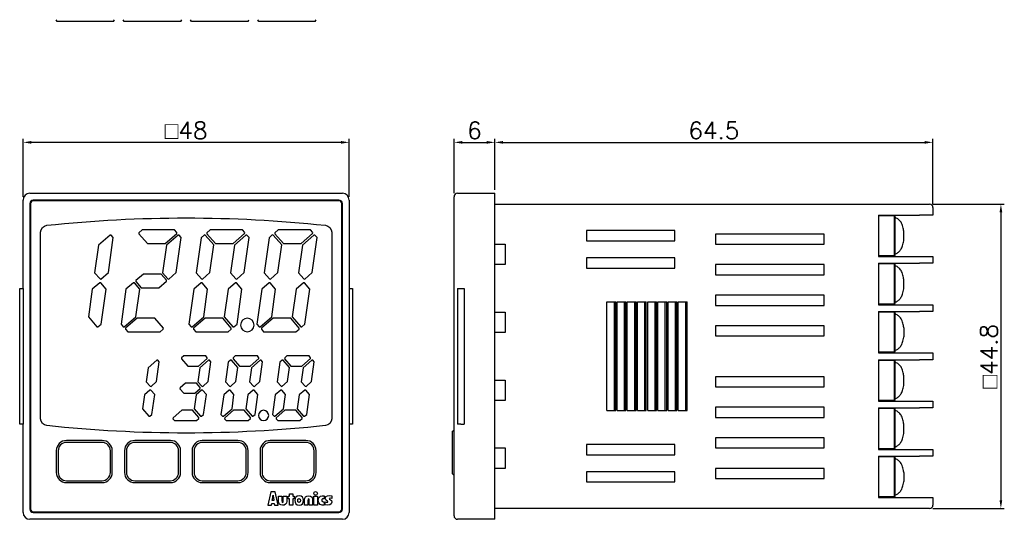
# Model space of a CAD drawing. Header units: millimetres. Extents: x 85 to 600, y -189 to 25.
# Tile 1 of 4: x 85 to 230, y -189 to -115. Entities that reach past the tile are written whole.
import ezdxf

# ---------------------------------------------------------------- set-up
doc = ezdxf.new("R2010")
doc.units = ezdxf.units.MM
doc.layers.get('Defpoints').update_dxf_attribs({"linetype": 'CONTINUOUS'})
doc.layers.add('Z_OM_DIM', color=3, linetype='CONTINUOUS')
doc.layers.add('Z_OM_OUTLINE', color=7, linetype='CONTINUOUS', lineweight=30)
doc.styles.get("Standard").update_dxf_attribs({"font": 'txt.shx'})
doc.dimstyles.new('AUTONICS 홈피2D SPEC$0', dxfattribs={"dimtxt": 2.5, "dimasz": 1.2, "dimexe": 0.5, "dimexo": 0.5, "dimgap": 0.5, "dimtad": 1, "dimlfac": 0.5, "dimdsep": 46, "dimtxsty": 'Standard', "dimcen": 0, "dimclrd": 256, "dimclre": 256, "dimclrt": 2, "dimazin": 2, "dimtp": 0.1, "dimtm": 0.1, "dimtfac": 0.71, "dimtmove": 0, "dimatfit": 3, "dimfxl": 1, "dimlwd": -1, "dimlwe": -1, "dimarcsym": 0})

# ---------------------------------------------------------------- blocks, each defined once
blk = doc.blocks.new('*D26')
at = {"layer": 'Defpoints', "color": 0}
for p in [(85.89, -133.09), (85.89, -141.59), (133.89, -141.59)]:
    blk.add_point(p, dxfattribs=at)
at = {"layer": 'Z_OM_DIM'}
for p, q in [((85.89, -141.09), (85.89, -132.59)), ((132.69, -133.09), (87.09, -133.09)), ((133.89, -141.09), (133.89, -132.59))]:
    blk.add_line(p, q, dxfattribs=at)
for points in [[(87.09, -132.89), (87.09, -133.29), (85.89, -133.09)], [(132.69, -132.89), (132.69, -133.29), (133.89, -133.09)]]:
    blk.add_solid(points, dxfattribs=at)
at = {"layer": 'Z_OM_DIM', "color": 2, "insert": (109.89, -131.34), "char_height": 2.5, "attachment_point": 5}
blk.add_mtext('{\\Famgdt|c0;o}48', dxfattribs=at)
blk = doc.blocks.new('*D27')
at = {"layer": 'Defpoints', "color": 0}
for p in [(155.33, -133.09), (155.33, -140.59), (149.33, -141.09)]:
    blk.add_point(p, dxfattribs=at)
at = {"layer": 'Z_OM_DIM'}
for p, q in [((149.33, -140.59), (149.33, -132.59)), ((150.53, -133.09), (154.13, -133.09)), ((155.33, -140.09), (155.33, -132.59))]:
    blk.add_line(p, q, dxfattribs=at)
for points in [[(150.53, -132.89), (150.53, -133.29), (149.33, -133.09)], [(154.13, -132.89), (154.13, -133.29), (155.33, -133.09)]]:
    blk.add_solid(points, dxfattribs=at)
at = {"layer": 'Z_OM_DIM', "color": 2, "insert": (152.33, -131.34), "char_height": 2.5, "attachment_point": 5}
blk.add_mtext('6', dxfattribs=at)
blk = doc.blocks.new('*D28')
at = {"layer": 'Defpoints', "color": 0}
for p in [(219.83, -133.09), (155.33, -140.59), (219.83, -142.69)]:
    blk.add_point(p, dxfattribs=at)
at = {"layer": 'Z_OM_DIM'}
for p, q in [((155.33, -140.09), (155.33, -132.59)), ((156.53, -133.09), (218.63, -133.09)), ((219.83, -142.19), (219.83, -132.59))]:
    blk.add_line(p, q, dxfattribs=at)
for points in [[(156.53, -132.89), (156.53, -133.29), (155.33, -133.09)], [(218.63, -132.89), (218.63, -133.29), (219.83, -133.09)]]:
    blk.add_solid(points, dxfattribs=at)
at = {"layer": 'Z_OM_DIM', "color": 2, "insert": (187.58, -131.34), "char_height": 2.5, "attachment_point": 5}
blk.add_mtext('64.5', dxfattribs=at)
blk = doc.blocks.new('*D29')
at = {"layer": 'Defpoints', "color": 0}
for p in [(219.33, -142.19), (219.33, -186.99), (229.83, -186.99)]:
    blk.add_point(p, dxfattribs=at)
at = {"layer": 'Z_OM_DIM'}
for p, q in [((219.83, -142.19), (230.33, -142.19)), ((229.83, -143.39), (229.83, -185.79)), ((219.83, -186.99), (230.33, -186.99))]:
    blk.add_line(p, q, dxfattribs=at)
for points in [[(229.63, -143.39), (230.03, -143.39), (229.83, -142.19)], [(229.63, -185.79), (230.03, -185.79), (229.83, -186.99)]]:
    blk.add_solid(points, dxfattribs=at)
at = {"layer": 'Z_OM_DIM', "color": 2, "insert": (228.08, -164.59), "char_height": 2.5, "attachment_point": 5, "rotation": 90}
blk.add_mtext('{\\Famgdt|c0;o}44.8', dxfattribs=at)

msp = doc.modelspace()

# ---------------------------------------------------------------- linework, layer by layer
at = {"layer": 'Z_OM_OUTLINE'}
for p, q in [((90.8856, -115.2788), (90.7412, -115.0288)), ((97.9844, -115.2788), (92.0969, -115.2788)), ((99.1957, -115.2788), (99.3401, -115.0288)), ((100.7873, -115.2788), (100.643, -115.0288)), ((107.8861, -115.2788), (101.9986, -115.2788)), ((109.0974, -115.2788), (109.2418, -115.0288)), ((110.6887, -115.2788), (110.5443, -115.0288)), ((117.7875, -115.2788), (111.9, -115.2788)), ((118.9988, -115.2788), (119.1432, -115.0288)), ((120.5902, -115.2788), (120.4459, -115.0288)), ((127.689, -115.2788), (121.8015, -115.2788)), ((128.9004, -115.2788), (129.0447, -115.0288)), ((86.8894, -140.5889), (132.8894, -140.5889)), ((149.8323, -140.5889), (155.3323, -140.5889)), ((155.3323, -141.5889), (155.3323, -140.5889)), ((85.8894, -154.5889), (85.8894, -141.5889)), ((132.3894, -141.5889), (87.3894, -141.5889)), ((132.3894, -141.6889), (87.3894, -141.6889)), ((133.8894, -141.5889), (133.8894, -154.5889)), ((149.3323, -141.5889), (149.3323, -141.0889)), ((149.3323, -187.5889), (149.3323, -141.5889)), ((155.3323, -187.5889), (155.3323, -141.5889)), ((86.8894, -142.0889), (86.8894, -187.0889)), ((86.9894, -142.0889), (86.9894, -187.0889)), ((132.7894, -187.0889), (132.7894, -142.0889)), ((132.8894, -187.0889), (132.8894, -142.0889)), ((155.3323, -142.1889), (217.8323, -142.1889)), ((217.8323, -142.1889), (219.3323, -142.1889)), ((219.8323, -142.6889), (219.8323, -143.7889)), ((211.8323, -143.7889), (211.8323, -149.8889)), ((211.8323, -143.7889), (217.8323, -143.7889)), ((213.7469, -143.8889), (211.8323, -143.8889)), ((214.1469, -143.8889), (213.7469, -143.8889)), ((214.1469, -149.7889), (214.1469, -143.8889)), ((214.1469, -143.9389), (214.2754, -143.9389)), ((214.2754, -149.7389), (214.2754, -143.9389)), ((219.8323, -143.7889), (217.8323, -143.7889)), ((113.4241, -145.9858), (112.9508, -146.3972)), ((118.1887, -145.9858), (113.4241, -145.9858)), ((118.5167, -146.3627), (118.1887, -145.9858)), ((118.5063, -146.504), (118.5167, -146.3627)), ((123.4252, -145.9858), (122.9519, -146.3972)), ((128.1898, -145.9858), (123.4252, -145.9858)), ((128.5178, -146.3627), (128.1898, -145.9858)), ((128.5081, -146.504), (128.5178, -146.3627)), ((181.8323, -146.0889), (168.8323, -146.0889)), ((168.8323, -146.0889), (168.8323, -147.5889)), ((181.8323, -147.5889), (181.8323, -146.0889)), ((215.5286, -147.5049), (215.5279, -146.173)), ((98.7005, -146.7307), (96.9958, -148.2127)), ((98.4469, -152.2604), (99.1697, -147.1172)), ((98.8417, -146.7403), (98.7005, -146.7307)), ((99.1697, -147.1172), (98.8417, -146.7403)), ((112.0998, -147.1372), (111.3757, -152.2897)), ((112.5732, -146.7255), (112.0998, -147.1372)), ((112.7144, -146.7355), (112.5732, -146.7255)), ((113.9726, -148.1831), (112.7144, -146.7355)), ((112.9508, -146.3972), (112.9404, -146.5384)), ((112.9404, -146.5384), (114.1993, -147.986)), ((116.8017, -147.986), (118.5063, -146.504)), ((118.7034, -146.7307), (116.9981, -148.2127)), ((118.4491, -152.2604), (119.1719, -147.1172)), ((118.8446, -146.7403), (118.7034, -146.7307)), ((119.1719, -147.1172), (118.8446, -146.7403)), ((122.1009, -147.1372), (121.3768, -152.2897)), ((122.5743, -146.7255), (122.1009, -147.1372)), ((122.7155, -146.7355), (122.5743, -146.7255)), ((123.9737, -148.1831), (122.7155, -146.7355)), ((122.9519, -146.3972), (122.9422, -146.5384)), ((122.9422, -146.5384), (124.2004, -147.986)), ((126.8028, -147.986), (128.5081, -146.504)), ((128.7045, -146.7307), (126.9999, -148.2127)), ((128.4509, -152.2604), (129.1737, -147.1172)), ((128.8457, -146.7403), (128.7045, -146.7307)), ((129.1737, -147.1172), (128.8457, -146.7403)), ((168.8323, -147.5889), (181.8323, -147.5889)), ((203.8323, -146.5889), (187.8323, -146.5889)), ((187.8323, -146.5889), (187.8323, -148.0889)), ((203.8323, -148.0889), (203.8323, -146.5889)), ((96.9958, -148.2127), (96.4226, -152.2897)), ((113.3993, -152.2604), (113.9726, -148.1831)), ((114.1993, -147.986), (116.8017, -147.986)), ((116.9981, -148.2127), (116.4255, -152.2897)), ((123.4011, -152.2604), (123.9737, -148.1831)), ((124.2004, -147.986), (126.8028, -147.986)), ((126.9999, -148.2127), (126.4266, -152.2897)), ((155.3323, -148.0889), (156.8323, -148.0889)), ((156.8323, -148.0889), (156.8323, -151.0889)), ((187.8323, -148.0889), (203.8323, -148.0889)), ((181.8323, -150.0889), (168.8323, -150.0889)), ((168.8323, -150.0889), (168.8323, -151.5889)), ((181.8323, -151.5889), (181.8323, -150.0889)), ((213.7469, -149.7889), (211.8323, -149.7889)), ((211.8323, -149.8889), (217.8323, -149.8889)), ((214.1469, -149.7889), (213.7469, -149.7889)), ((214.1469, -149.7389), (214.2754, -149.7389)), ((217.8323, -149.8889), (219.8323, -149.8889)), ((219.8323, -149.8889), (219.8323, -150.8889)), ((156.8323, -151.0889), (155.3323, -151.0889)), ((168.8323, -151.5889), (181.8323, -151.5889)), ((203.8323, -151.0889), (187.8323, -151.0889)), ((187.8323, -151.0889), (187.8323, -152.5889)), ((203.8323, -152.5889), (203.8323, -151.0889)), ((211.8323, -150.8889), (211.8323, -156.9889)), ((211.8323, -150.8889), (217.8323, -150.8889)), ((213.7469, -150.9889), (211.8323, -150.9889)), ((214.1469, -150.9889), (213.7469, -150.9889)), ((214.1469, -156.8889), (214.1469, -150.9889)), ((214.1469, -151.0389), (214.2754, -151.0389)), ((214.2754, -156.8389), (214.2754, -151.0389)), ((219.8323, -150.8889), (217.8323, -150.8889)), ((96.4226, -152.2897), (97.2136, -153.1999)), ((97.2136, -153.1999), (97.3548, -153.2095)), ((97.3548, -153.2095), (98.4469, -152.2604)), ((111.3757, -152.2897), (112.1667, -153.1999)), ((112.1667, -153.1999), (112.3072, -153.2095)), ((112.3072, -153.2095), (113.3993, -152.2604)), ((116.4255, -152.2897), (117.2165, -153.1999)), ((117.2165, -153.1999), (117.357, -153.2095)), ((117.357, -153.2095), (118.4491, -152.2604)), ((121.3768, -152.2897), (122.1678, -153.1999)), ((122.1678, -153.1999), (122.309, -153.2095)), ((122.309, -153.2095), (123.4011, -152.2604)), ((126.4266, -152.2897), (127.2176, -153.1999)), ((127.2176, -153.1999), (127.3588, -153.2095)), ((127.3588, -153.2095), (128.4509, -152.2604)), ((187.8323, -152.5889), (203.8323, -152.5889)), ((215.5286, -154.6049), (215.5286, -153.273)), ((85.3894, -174.5889), (85.3894, -154.5889)), ((85.3894, -154.5889), (85.8894, -154.5889)), ((85.8894, -154.5889), (85.8894, -174.5889)), ((96.0822, -154.7136), (95.5089, -158.7906)), ((97.1743, -153.7642), (96.0822, -154.7136)), ((97.3149, -153.7738), (97.1743, -153.7642)), ((98.1058, -154.684), (97.3149, -153.7738)), ((97.3817, -159.8368), (98.1058, -154.684)), ((111.0346, -154.7136), (110.3118, -159.8565)), ((112.1267, -153.7642), (111.0346, -154.7136)), ((112.2679, -153.7738), (112.1267, -153.7642)), ((113.0589, -154.684), (112.2679, -153.7738)), ((112.4857, -158.7609), (113.0589, -154.684)), ((116.0844, -154.7136), (115.5118, -158.7906)), ((117.1765, -153.7642), (116.0844, -154.7136)), ((117.3178, -153.7738), (117.1765, -153.7642)), ((118.1088, -154.684), (117.3178, -153.7738)), ((117.3846, -159.8368), (118.1088, -154.684)), ((121.0364, -154.7136), (120.3136, -159.8565)), ((122.1285, -153.7642), (121.0364, -154.7136)), ((122.2691, -153.7738), (122.1285, -153.7642)), ((123.0601, -154.684), (122.2691, -153.7738)), ((122.4875, -158.7609), (123.0601, -154.684)), ((126.0862, -154.7136), (125.513, -158.7906)), ((127.1783, -153.7642), (126.0862, -154.7136)), ((127.3189, -153.7738), (127.1783, -153.7642)), ((128.1099, -154.684), (127.3189, -153.7738)), ((127.3857, -159.8368), (128.1099, -154.684)), ((133.8894, -154.5889), (133.8894, -174.5889)), ((133.8894, -154.5889), (134.3894, -154.5889)), ((134.3894, -154.5889), (134.3894, -174.5889)), ((149.8323, -154.5889), (149.8323, -174.5889)), ((149.8323, -154.5889), (150.3323, -154.5889)), ((150.3323, -154.5889), (150.8323, -154.5889)), ((150.8323, -154.5889), (150.8323, -174.5889)), ((203.8323, -155.5889), (187.8323, -155.5889)), ((187.8323, -155.5889), (187.8323, -157.0889)), ((203.8323, -157.0889), (203.8323, -155.5889)), ((171.8323, -156.5889), (173.1323, -156.5889)), ((171.8323, -172.5889), (171.8323, -156.5889)), ((172.9323, -172.5889), (172.9323, -156.5889)), ((173.1323, -172.5889), (173.1323, -156.5889)), ((173.3323, -156.5889), (174.6323, -156.5889)), ((173.3323, -172.5889), (173.3323, -156.5889)), ((174.4323, -172.5889), (174.4323, -156.5889)), ((174.6323, -172.5889), (174.6323, -156.5889)), ((174.8323, -156.5889), (176.1323, -156.5889)), ((174.8323, -172.5889), (174.8323, -156.5889)), ((175.9323, -172.5889), (175.9323, -156.5889)), ((176.1323, -172.5889), (176.1323, -156.5889)), ((176.3323, -156.5889), (177.6323, -156.5889)), ((176.3323, -172.5889), (176.3323, -156.5889)), ((177.4323, -172.5889), (177.4323, -156.5889)), ((177.6323, -172.5889), (177.6323, -156.5889)), ((177.8323, -156.5889), (179.1323, -156.5889)), ((177.8323, -172.5889), (177.8323, -156.5889)), ((178.9323, -172.5889), (178.9323, -156.5889)), ((179.1323, -172.5889), (179.1323, -156.5889)), ((179.3323, -156.5889), (180.6323, -156.5889)), ((179.3323, -172.5889), (179.3323, -156.5889)), ((180.4323, -172.5889), (180.4323, -156.5889)), ((180.6323, -172.5889), (180.6323, -156.5889)), ((180.8323, -156.5889), (182.1323, -156.5889)), ((180.8323, -172.5889), (180.8323, -156.5889)), ((181.9323, -172.5889), (181.9323, -156.5889)), ((182.1323, -172.5889), (182.1323, -156.5889)), ((182.3323, -156.5889), (183.6323, -156.5889)), ((182.3323, -172.5889), (182.3323, -156.5889)), ((183.4323, -172.5889), (183.4323, -156.5889)), ((183.6323, -172.5889), (183.6323, -156.5889)), ((187.8323, -157.0889), (203.8323, -157.0889)), ((213.7469, -156.8889), (211.8323, -156.8889)), ((211.8323, -156.9889), (217.8323, -156.9889)), ((214.1469, -156.8889), (213.7469, -156.8889)), ((214.1469, -156.8389), (214.2754, -156.8389)), ((217.8323, -156.9889), (219.8323, -156.9889)), ((219.8323, -156.9889), (219.8323, -157.9889)), ((95.5089, -158.7906), (96.7671, -160.2382)), ((110.781, -160.2437), (112.4857, -158.7609)), ((112.6827, -158.9876), (110.9774, -160.4697)), ((115.2852, -158.9876), (112.6827, -158.9876)), ((116.544, -160.4352), (115.2852, -158.9876)), ((115.5118, -158.7906), (116.77, -160.2382)), ((120.7822, -160.2437), (122.4875, -158.7609)), ((122.6838, -158.9876), (120.9792, -160.4697)), ((125.2863, -158.9876), (122.6838, -158.9876)), ((126.5451, -160.4352), (125.2863, -158.9876)), ((125.513, -158.7906), (126.7711, -160.2382)), ((155.3323, -158.0889), (156.8323, -158.0889)), ((156.8323, -158.0889), (156.8323, -161.0889)), ((211.8323, -157.9889), (211.8323, -164.0889)), ((211.8323, -157.9889), (217.8323, -157.9889)), ((213.7469, -158.0889), (211.8323, -158.0889)), ((214.1469, -158.0889), (213.7469, -158.0889)), ((214.1469, -163.9889), (214.1469, -158.0889)), ((214.1469, -158.1389), (214.2754, -158.1389)), ((214.2754, -163.9389), (214.2754, -158.1389)), ((219.8323, -157.9889), (217.8323, -157.9889)), ((96.7671, -160.2382), (96.9083, -160.2485)), ((96.9083, -160.2485), (97.3817, -159.8368)), ((110.3118, -159.8565), (110.6398, -160.2334)), ((110.6398, -160.2334), (110.781, -160.2437)), ((110.9774, -160.4697), (110.9678, -160.6109)), ((110.9678, -160.6109), (111.2957, -160.9878)), ((116.0603, -160.9878), (116.5337, -160.5765)), ((116.5337, -160.5765), (116.544, -160.4352)), ((116.77, -160.2382), (116.9112, -160.2485)), ((116.9112, -160.2485), (117.3846, -159.8368)), ((120.3136, -159.8565), (120.6409, -160.2334)), ((120.6409, -160.2334), (120.7822, -160.2437)), ((120.9792, -160.4697), (120.9689, -160.6109)), ((120.9689, -160.6109), (121.2969, -160.9878)), ((126.0614, -160.9878), (126.5348, -160.5765)), ((126.5348, -160.5765), (126.5451, -160.4352)), ((126.7711, -160.2382), (126.9124, -160.2485)), ((126.9124, -160.2485), (127.3857, -159.8368)), ((203.8323, -160.0889), (187.8323, -160.0889)), ((187.8323, -160.0889), (187.8323, -161.5889)), ((203.8323, -161.5889), (203.8323, -160.0889)), ((215.5279, -160.373), (215.5286, -161.7049)), ((111.2957, -160.9878), (116.0603, -160.9878)), ((121.2969, -160.9878), (126.0614, -160.9878)), ((156.8323, -161.0889), (155.3323, -161.0889)), ((187.8323, -161.5889), (203.8323, -161.5889)), ((105.5845, -165.1578), (104.3105, -166.265)), ((105.725, -165.1678), (105.5845, -165.1578)), ((105.9441, -165.4196), (105.725, -165.1678)), ((116.4234, -165.153), (116.0941, -165.4396)), ((116.5647, -165.1626), (116.4234, -165.153)), ((117.4969, -166.2354), (116.5647, -165.1626)), ((116.801, -164.825), (116.7914, -164.9659)), ((116.7914, -164.9659), (117.7236, -166.0383)), ((117.1304, -164.5383), (116.801, -164.825)), ((120.3805, -164.5383), (117.1304, -164.5383)), ((119.3159, -166.0383), (120.5899, -164.9314)), ((120.7863, -165.1578), (119.513, -166.265)), ((120.5996, -164.7905), (120.3805, -164.5383)), ((120.5899, -164.9314), (120.5996, -164.7905)), ((120.9275, -165.1678), (120.7863, -165.1578)), ((121.1466, -165.4196), (120.9275, -165.1678)), ((124.0247, -165.153), (123.6946, -165.4396)), ((124.1652, -165.1626), (124.0247, -165.153)), ((125.0982, -166.2354), (124.1652, -165.1626)), ((124.4016, -164.825), (124.3919, -164.9659)), ((124.3919, -164.9659), (125.3242, -166.0383)), ((124.7316, -164.5383), (124.4016, -164.825)), ((127.981, -164.5383), (124.7316, -164.5383)), ((126.9165, -166.0383), (128.1905, -164.9314)), ((128.3875, -165.1578), (127.1136, -166.265)), ((128.2001, -164.7905), (127.981, -164.5383)), ((128.1905, -164.9314), (128.2001, -164.7905)), ((128.5281, -165.1678), (128.3875, -165.1578)), ((128.7472, -165.4196), (128.5281, -165.1678)), ((213.7469, -163.9889), (211.8323, -163.9889)), ((211.8323, -164.0889), (217.8323, -164.0889)), ((211.8323, -165.0889), (211.8323, -171.1889)), ((211.8323, -165.0889), (217.8323, -165.0889)), ((213.7469, -165.1889), (211.8323, -165.1889)), ((214.1469, -163.9889), (213.7469, -163.9889)), ((214.1469, -165.1889), (213.7469, -165.1889)), ((214.1469, -163.9389), (214.2754, -163.9389)), ((214.1469, -171.0889), (214.1469, -165.1889)), ((217.8323, -164.0889), (219.8323, -164.0889)), ((219.8323, -165.0889), (217.8323, -165.0889)), ((219.8323, -164.0889), (219.8323, -165.0889)), ((104.3105, -166.265), (104.0183, -168.3421)), ((105.5376, -168.3125), (105.9441, -165.4196)), ((116.0941, -165.4396), (115.6862, -168.3421)), ((117.2055, -168.3125), (117.4969, -166.2354)), ((117.7236, -166.0383), (119.3159, -166.0383)), ((119.513, -166.265), (119.2208, -168.3421)), ((120.7401, -168.3125), (121.1466, -165.4196)), ((123.6946, -165.4396), (123.2867, -168.3421)), ((124.806, -168.3125), (125.0982, -166.2354)), ((125.3242, -166.0383), (126.9165, -166.0383)), ((127.1136, -166.265), (126.8214, -168.3421)), ((128.3407, -168.3125), (128.7472, -165.4196)), ((214.1469, -165.2389), (214.2754, -165.2389)), ((214.2754, -171.0389), (214.2754, -165.2389)), ((155.3323, -168.0889), (156.8323, -168.0889)), ((156.8323, -168.0889), (156.8323, -171.0889)), ((203.8323, -167.5889), (187.8323, -167.5889)), ((187.8323, -167.5889), (187.8323, -169.0889)), ((203.8323, -169.0889), (203.8323, -167.5889)), ((215.5286, -168.8049), (215.5279, -167.473)), ((104.553, -169.5661), (103.7482, -170.2655)), ((104.0183, -168.3421), (104.5923, -169.0018)), ((104.6936, -169.5761), (104.553, -169.5661)), ((104.5923, -169.0018), (104.7335, -169.0115)), ((105.2675, -170.2358), (104.6936, -169.5761)), ((104.7335, -169.0115), (105.5376, -168.3125)), ((116.2202, -169.5661), (115.4161, -170.2655)), ((115.6862, -168.3421), (116.2594, -169.0018)), ((116.3614, -169.5761), (116.2202, -169.5661)), ((116.2594, -169.0018), (116.4007, -169.0115)), ((116.9347, -170.2358), (116.3614, -169.5761)), ((116.4007, -169.0115), (117.2055, -168.3125)), ((119.7548, -169.5661), (118.9507, -170.2655)), ((119.2208, -168.3421), (119.7948, -169.0018)), ((119.8961, -169.5761), (119.7548, -169.5661)), ((119.7948, -169.0018), (119.9354, -169.0115)), ((120.47, -170.2358), (119.8961, -169.5761)), ((119.9354, -169.0115), (120.7401, -168.3125)), ((123.8207, -169.5661), (123.0166, -170.2655)), ((123.2867, -168.3421), (123.8607, -169.0018)), ((123.962, -169.5761), (123.8207, -169.5661)), ((123.8607, -169.0018), (124.0013, -169.0115)), ((124.5359, -170.2358), (123.962, -169.5761)), ((124.0013, -169.0115), (124.806, -168.3125)), ((127.3561, -169.5661), (126.5513, -170.2655)), ((126.8214, -168.3421), (127.3954, -169.0018)), ((127.4966, -169.5761), (127.3561, -169.5661)), ((127.3954, -169.0018), (127.5366, -169.0115)), ((128.0706, -170.2358), (127.4966, -169.5761)), ((127.5366, -169.0115), (128.3407, -168.3125)), ((187.8323, -169.0889), (203.8323, -169.0889)), ((103.7482, -170.2655), (103.4568, -172.3429)), ((104.8596, -173.1387), (105.2675, -170.2358)), ((115.4161, -170.2655), (115.0096, -173.1587)), ((116.6432, -172.3132), (116.9347, -170.2358)), ((118.9507, -170.2655), (118.6586, -172.3429)), ((120.0621, -173.1387), (120.47, -170.2358)), ((123.0166, -170.2655), (122.6101, -173.1587)), ((124.2438, -172.3132), (124.5359, -170.2358)), ((126.5513, -170.2655), (126.2599, -172.3429)), ((127.6627, -173.1387), (128.0706, -170.2358)), ((103.4568, -172.3429), (104.389, -173.4153)), ((115.3692, -173.4205), (116.6432, -172.3132)), ((118.6586, -172.3429), (119.5908, -173.4153)), ((122.9705, -173.4205), (124.2438, -172.3132)), ((126.2599, -172.3429), (127.1921, -173.4153)), ((156.8323, -171.0889), (155.3323, -171.0889)), ((203.8323, -172.0889), (187.8323, -172.0889)), ((187.8323, -172.0889), (187.8323, -173.5889)), ((203.8323, -173.5889), (203.8323, -172.0889)), ((213.7469, -171.0889), (211.8323, -171.0889)), ((211.8323, -171.1889), (217.8323, -171.1889)), ((211.8323, -172.1889), (211.8323, -178.2889)), ((211.8323, -172.1889), (217.8323, -172.1889)), ((213.7469, -172.2889), (211.8323, -172.2889)), ((214.1469, -171.0889), (213.7469, -171.0889)), ((214.1469, -172.2889), (213.7469, -172.2889)), ((214.1469, -171.0389), (214.2754, -171.0389)), ((214.1469, -178.1889), (214.1469, -172.2889)), ((214.1469, -172.3389), (214.2754, -172.3389)), ((214.2754, -178.1389), (214.2754, -172.3389)), ((217.8323, -171.1889), (219.8323, -171.1889)), ((219.8323, -172.1889), (217.8323, -172.1889)), ((219.8323, -171.1889), (219.8323, -172.1889)), ((104.389, -173.4153), (104.5303, -173.4253)), ((104.5303, -173.4253), (104.8596, -173.1387)), ((115.0096, -173.1587), (115.228, -173.4102)), ((115.228, -173.4102), (115.3692, -173.4205)), ((115.5663, -173.6465), (115.5566, -173.7877)), ((115.5566, -173.7877), (115.7751, -174.0399)), ((116.8396, -172.5392), (115.5663, -173.6465)), ((118.4326, -172.5392), (116.8396, -172.5392)), ((119.3648, -173.612), (118.4326, -172.5392)), ((119.0252, -174.0399), (119.3552, -173.7533)), ((119.3552, -173.7533), (119.3648, -173.612)), ((119.5908, -173.4153), (119.7321, -173.4253)), ((119.7321, -173.4253), (120.0621, -173.1387)), ((122.6101, -173.1587), (122.8292, -173.4102)), ((122.8292, -173.4102), (122.9705, -173.4205)), ((123.1669, -173.6465), (123.1572, -173.7877)), ((123.1572, -173.7877), (123.3763, -174.0399)), ((124.4408, -172.5392), (123.1669, -173.6465)), ((126.0332, -172.5392), (124.4408, -172.5392)), ((126.9654, -173.612), (126.0332, -172.5392)), ((126.6257, -174.0399), (126.9558, -173.7533)), ((126.9558, -173.7533), (126.9654, -173.612)), ((127.1921, -173.4153), (127.3333, -173.4253)), ((127.3333, -173.4253), (127.6627, -173.1387)), ((171.8323, -172.5889), (173.1323, -172.5889)), ((173.3323, -172.5889), (174.6323, -172.5889)), ((174.8323, -172.5889), (176.1323, -172.5889)), ((176.3323, -172.5889), (177.6323, -172.5889)), ((177.8323, -172.5889), (179.1323, -172.5889)), ((179.3323, -172.5889), (180.6323, -172.5889)), ((180.8323, -172.5889), (182.1323, -172.5889)), ((182.3323, -172.5889), (183.6323, -172.5889)), ((187.8323, -173.5889), (203.8323, -173.5889)), ((85.8894, -174.5889), (85.3894, -174.5889)), ((85.8894, -187.5889), (85.8894, -174.5889)), ((115.7751, -174.0399), (119.0252, -174.0399)), ((123.3763, -174.0399), (126.6257, -174.0399)), ((133.8894, -174.5889), (133.8894, -187.5889)), ((134.3894, -174.5889), (133.8894, -174.5889)), ((150.3323, -174.5889), (149.8323, -174.5889)), ((150.3323, -174.5889), (150.8323, -174.5889)), ((215.5286, -175.9049), (215.5279, -174.573)), ((149.0823, -175.6036), (149.3323, -175.4593)), ((203.8323, -176.5889), (187.8323, -176.5889)), ((187.8323, -176.5889), (187.8323, -178.0889)), ((203.8323, -178.0889), (203.8323, -176.5889)), ((97.5222, -176.9893), (92.2726, -176.9893)), ((97.5222, -177.2779), (92.2726, -177.2779)), ((107.573, -176.9893), (102.3227, -176.9893)), ((107.573, -177.2779), (102.3227, -177.2779)), ((117.5224, -176.9893), (112.2728, -176.9893)), ((117.5224, -177.2779), (112.2728, -177.2779)), ((127.5228, -176.9893), (122.2725, -176.9893)), ((127.5228, -177.2779), (122.2725, -177.2779)), ((149.0823, -180.6266), (149.0823, -176.8487)), ((155.3323, -178.0889), (156.8323, -178.0889)), ((156.8323, -178.0889), (156.8323, -181.0889)), ((181.8323, -177.5889), (168.8323, -177.5889)), ((168.8323, -177.5889), (168.8323, -179.0889)), ((181.8323, -179.0889), (181.8323, -177.5889)), ((187.8323, -178.0889), (203.8323, -178.0889)), ((213.7469, -178.1889), (211.8323, -178.1889)), ((214.1469, -178.1889), (213.7469, -178.1889)), ((214.1469, -178.1389), (214.2754, -178.1389)), ((90.7726, -178.4893), (90.7726, -181.6887)), ((91.0613, -178.4893), (91.0613, -181.6887)), ((98.7336, -181.6887), (98.7336, -178.4893)), ((99.0222, -181.6887), (99.0222, -178.4893)), ((100.8227, -178.4893), (100.8227, -181.6887)), ((101.1113, -178.4893), (101.1113, -181.6887)), ((108.7843, -181.6887), (108.7843, -178.4893)), ((109.073, -181.6887), (109.073, -178.4893)), ((110.7728, -178.4893), (110.7728, -181.6887)), ((111.0615, -178.4893), (111.0615, -181.6887)), ((118.7337, -181.6887), (118.7337, -178.4893)), ((119.0224, -181.6887), (119.0224, -178.4893)), ((120.7725, -178.4893), (120.7725, -181.6887)), ((121.0612, -178.4893), (121.0612, -181.6887)), ((128.7341, -181.6887), (128.7341, -178.4893)), ((129.0228, -181.6887), (129.0228, -178.4893)), ((168.8323, -179.0889), (181.8323, -179.0889)), ((211.8323, -178.2889), (217.8323, -178.2889)), ((211.8323, -179.2889), (211.8323, -185.3889)), ((211.8323, -179.2889), (217.8323, -179.2889)), ((213.7469, -179.3889), (211.8323, -179.3889)), ((214.1469, -179.3889), (213.7469, -179.3889)), ((214.1469, -185.2889), (214.1469, -179.3889)), ((214.1469, -179.4389), (214.2754, -179.4389)), ((214.2754, -185.2389), (214.2754, -179.4389)), ((217.8323, -178.2889), (219.8323, -178.2889)), ((219.8323, -179.2889), (217.8323, -179.2889)), ((219.8323, -178.2889), (219.8323, -179.2889)), ((156.8323, -181.0889), (155.3323, -181.0889)), ((203.8323, -181.0889), (187.8323, -181.0889)), ((187.8323, -181.0889), (187.8323, -182.5889)), ((203.8323, -182.5889), (203.8323, -181.0889)), ((149.0823, -181.8717), (149.3323, -182.016)), ((181.8323, -181.5889), (168.8323, -181.5889)), ((168.8323, -181.5889), (168.8323, -183.0889)), ((181.8323, -183.0889), (181.8323, -181.5889)), ((187.8323, -182.5889), (203.8323, -182.5889)), ((215.5279, -181.673), (215.5286, -183.0049)), ((92.2726, -182.9), (97.5222, -182.9)), ((92.2726, -183.1887), (97.5222, -183.1887)), ((102.3227, -182.9), (107.573, -182.9)), ((102.3227, -183.1887), (107.573, -183.1887)), ((112.2728, -182.9), (117.5224, -182.9)), ((112.2728, -183.1887), (117.5224, -183.1887)), ((122.2725, -182.9), (127.5228, -182.9)), ((122.2725, -183.1887), (127.5228, -183.1887)), ((168.8323, -183.0889), (181.8323, -183.0889)), ((122.3793, -184.5592), (121.917, -186.4891)), ((123.0166, -184.5592), (122.3793, -184.5592)), ((122.566, -185.8311), (122.6384, -185.3826)), ((122.6866, -185.0194), (122.6914, -185.0194)), ((122.73, -185.3826), (122.7858, -185.8311)), ((123.4252, -186.4891), (123.0166, -184.5592)), ((123.4962, -185.1758), (123.9978, -185.1758)), ((123.4962, -185.9338), (123.4962, -185.1758)), ((123.9978, -185.1758), (123.9978, -185.8642)), ((124.1949, -185.1758), (124.6965, -185.1758)), ((124.1949, -185.8642), (124.1949, -185.1758)), ((124.6965, -185.1758), (124.6965, -185.9338)), ((124.8928, -185.1772), (125.0892, -185.1772)), ((124.8928, -185.5789), (124.8928, -185.1772)), ((125.0892, -184.8238), (125.5908, -184.8238)), ((125.0892, -185.1772), (125.0892, -184.8238)), ((125.5908, -184.8238), (125.5908, -185.1772)), ((125.5908, -185.1772), (125.7831, -185.1772)), ((125.7831, -185.1772), (125.7831, -185.5789)), ((128.7031, -185.1772), (129.2047, -185.1772)), ((128.7031, -186.4891), (128.7031, -185.1772)), ((129.2047, -185.1772), (129.2047, -186.4891)), ((130.2066, -185.1318), (130.2066, -185.5803)), ((131.3255, -185.1393), (131.3235, -185.5018)), ((213.7469, -185.2889), (211.8323, -185.2889)), ((211.8323, -185.3889), (217.8323, -185.3889)), ((214.1469, -185.2889), (213.7469, -185.2889)), ((214.1469, -185.2389), (214.2754, -185.2389)), ((217.8323, -185.3889), (219.8323, -185.3889)), ((219.8323, -185.3889), (219.8323, -186.4889)), ((121.917, -186.4891), (122.4537, -186.4891)), ((122.4537, -186.4891), (122.4971, -186.2404)), ((122.4971, -186.2404), (122.8478, -186.2404)), ((122.7858, -185.8311), (122.566, -185.8311)), ((122.8478, -186.2404), (122.8864, -186.4891)), ((122.8864, -186.4891), (123.4252, -186.4891)), ((125.0892, -185.5789), (124.8928, -185.5789)), ((125.0892, -186.4891), (125.0892, -185.5789)), ((125.5908, -186.4891), (125.0892, -186.4891)), ((125.5908, -185.5789), (125.5908, -186.4891)), ((125.7831, -185.5789), (125.5908, -185.5789)), ((127.3168, -186.4891), (127.3168, -185.7291)), ((127.8184, -186.4891), (127.3168, -186.4891)), ((127.8184, -185.798), (127.8184, -186.4891)), ((128.0155, -186.4891), (128.0155, -185.798)), ((128.5171, -186.4891), (128.0155, -186.4891)), ((128.5171, -185.7291), (128.5171, -186.4891)), ((129.2047, -186.4891), (128.7031, -186.4891)), ((130.2066, -186.0247), (130.2072, -186.4871)), ((130.3726, -186.4574), (130.3726, -186.0282)), ((87.3894, -187.4889), (132.3894, -187.4889)), ((87.3894, -187.5889), (132.3894, -187.5889)), ((149.3323, -188.0889), (149.3323, -187.5889)), ((217.8323, -186.9889), (155.3323, -186.9889)), ((155.3323, -188.5889), (155.3323, -187.5889)), ((219.3323, -186.9889), (217.8323, -186.9889)), ((132.8894, -188.5889), (86.8894, -188.5889)), ((155.3323, -188.5889), (149.8323, -188.5889))]:
    msp.add_line(p, q, dxfattribs=at)
for points in [[(106.7999, -147.986), (108.5052, -146.504), (108.5149, -146.3627), (108.1869, -145.9858), (103.4223, -145.9858), (102.949, -146.3972), (102.9393, -146.5384), (104.1975, -147.986), (106.7999, -147.986)], [(108.8428, -146.7403), (108.7016, -146.7307), (106.997, -148.2127), (106.4237, -152.2897), (107.2147, -153.1999), (107.3559, -153.2095), (108.448, -152.2604), (109.1708, -147.1172), (108.8428, -146.7403)], [(102.5025, -153.4362), (102.4928, -153.5771), (103.2838, -154.4869), (105.8863, -154.4869), (106.9783, -153.5375), (106.988, -153.3966), (106.197, -152.4867), (103.5946, -152.4867), (102.5025, -153.4362)], [(103.0571, -154.684), (102.2661, -153.7738), (102.1256, -153.7642), (101.0335, -154.7136), (100.3107, -159.8565), (100.638, -160.2334), (100.7792, -160.2437), (102.4846, -158.7609), (103.0571, -154.684)], [(102.6809, -158.9876), (100.9763, -160.4697), (100.966, -160.6109), (101.2939, -160.9878), (106.0585, -160.9878), (106.5319, -160.5765), (106.5422, -160.4352), (105.2834, -158.9876), (102.6809, -158.9876)], [(111.7147, -166.0383), (112.9887, -164.9314), (112.9983, -164.7905), (112.7792, -164.5383), (109.5291, -164.5383), (109.1997, -164.825), (109.1901, -164.9659), (110.1223, -166.0383), (111.7147, -166.0383)], [(113.3263, -165.1678), (113.185, -165.1578), (111.9117, -166.265), (111.6196, -168.3421), (112.1935, -169.0018), (112.3341, -169.0115), (113.1389, -168.3125), (113.5454, -165.4196), (113.3263, -165.1678)], [(108.9965, -169.2381), (108.9868, -169.3794), (109.5601, -170.0388), (111.1524, -170.0388), (111.9572, -169.3398), (111.9668, -169.1989), (111.3936, -168.5388), (109.8006, -168.5388), (108.9965, -169.2381)], [(112.1536, -169.5661), (111.3495, -170.2655), (111.0573, -172.3429), (111.9896, -173.4153), (112.1308, -173.4253), (112.4609, -173.1387), (112.8688, -170.2358), (112.2948, -169.5761), (112.1536, -169.5661)], [(109.2383, -172.5392), (107.965, -173.6465), (107.9554, -173.7877), (108.1738, -174.0399), (111.4239, -174.0399), (111.7539, -173.7533), (111.7636, -173.612), (110.8313, -172.5392), (109.2383, -172.5392)]]:
    msp.add_lwpolyline(points, dxfattribs=at)
for centre, radius, start, end in [((86.8894, -141.5889), 1, 90, 180), ((132.8894, -141.5889), 1, 0, 90), ((149.8323, -141.0889), 0.5, 90, 180), ((87.3894, -142.0889), 0.5, 90, 180), ((87.3894, -142.0889), 0.4, 90, 180), ((132.3894, -142.0889), 0.5, 0, 90), ((132.3894, -142.0889), 0.4, 0, 90), ((219.3323, -142.6889), 0.5, 0, 90), ((92.2726, -178.4893), 1.5, 90, 180), ((92.2726, -178.4893), 1.2113, 90, 180), ((97.5222, -178.4893), 1.5, 0, 90), ((97.5222, -178.4893), 1.2113, 0, 90), ((102.3227, -178.4893), 1.5, 90, 180), ((102.3227, -178.4893), 1.2113, 90, 180), ((107.573, -178.4893), 1.5, 0, 90), ((107.573, -178.4893), 1.2113, 0, 90), ((112.2728, -178.4893), 1.5, 90, 180), ((112.2728, -178.4893), 1.2113, 90, 180), ((117.5224, -178.4893), 1.5, 0, 90), ((117.5224, -178.4893), 1.2113, 0, 90), ((122.2725, -178.4893), 1.5, 90, 180), ((122.2725, -178.4893), 1.2113, 90, 180), ((127.5228, -178.4893), 1.5, 0, 90), ((127.5228, -178.4893), 1.2113, 0, 90), ((92.2726, -181.6887), 1.5, 180, 270), ((92.2726, -181.6887), 1.2113, 180, 270), ((97.5222, -181.6887), 1.2113, 270, 0), ((97.5222, -181.6887), 1.5, 270, 0), ((102.3227, -181.6887), 1.5, 180, 270), ((102.3227, -181.6887), 1.2113, 180, 270), ((107.573, -181.6887), 1.2113, 270, 0), ((107.573, -181.6887), 1.5, 270, 0), ((112.2728, -181.6887), 1.5, 180, 270), ((112.2728, -181.6887), 1.2113, 180, 270), ((117.5224, -181.6887), 1.2113, 270, 0), ((117.5224, -181.6887), 1.5, 270, 0), ((122.2725, -181.6887), 1.5, 180, 270), ((122.2725, -181.6887), 1.2113, 180, 270), ((127.5228, -181.6887), 1.2113, 270, 0), ((127.5228, -181.6887), 1.5, 270, 0), ((219.3323, -186.4889), 0.5, 270, 0), ((86.8894, -187.5889), 1, 180, 270), ((87.3894, -187.0889), 0.5, 180, 270), ((87.3894, -187.0889), 0.4, 180, 270), ((132.3894, -187.0889), 0.5, 270, 0), ((132.3894, -187.0889), 0.4, 270, 0), ((132.8894, -187.5889), 1, 270, 0), ((149.8323, -188.0889), 0.5, 180, 270)]:
    msp.add_arc(centre, radius, start, end, dxfattribs=at)
for points, knots in [([(92.0969, -115.2788), (91.764, -115.2788), (91.4628, -115.2788), (91.0225, -115.2788), (90.8856, -115.2788), (90.8856, -115.2788)], [6, 6, 6, 6, 6.5, 6.5, 7, 7, 7, 7]), ([(99.1957, -115.2788), (99.1957, -115.2788), (99.0588, -115.2788), (98.6185, -115.2788), (98.3173, -115.2788), (97.9844, -115.2788)], [4, 4, 4, 4, 4.5, 4.5, 5, 5, 5, 5]), ([(101.9986, -115.2788), (101.6657, -115.2788), (101.3645, -115.2788), (100.9242, -115.2788), (100.7873, -115.2788), (100.7873, -115.2788)], [6, 6, 6, 6, 6.5, 6.5, 7, 7, 7, 7]), ([(109.0974, -115.2788), (109.0974, -115.2788), (108.9605, -115.2788), (108.5202, -115.2788), (108.2191, -115.2788), (107.8861, -115.2788)], [4, 4, 4, 4, 4.5, 4.5, 5, 5, 5, 5]), ([(111.9, -115.2788), (111.5671, -115.2788), (111.2659, -115.2788), (110.8256, -115.2788), (110.6887, -115.2788), (110.6887, -115.2788)], [6, 6, 6, 6, 6.5, 6.5, 7, 7, 7, 7]), ([(118.9988, -115.2788), (118.9988, -115.2788), (118.8619, -115.2788), (118.4216, -115.2788), (118.1204, -115.2788), (117.7875, -115.2788)], [4, 4, 4, 4, 4.5, 4.5, 5, 5, 5, 5]), ([(121.8015, -115.2788), (121.4686, -115.2788), (121.1674, -115.2788), (120.7272, -115.2788), (120.5902, -115.2788), (120.5902, -115.2788)], [6, 6, 6, 6, 6.5, 6.5, 7, 7, 7, 7]), ([(128.9004, -115.2788), (128.9004, -115.2788), (128.7634, -115.2788), (128.3232, -115.2788), (128.022, -115.2788), (127.689, -115.2788)], [4, 4, 4, 4, 4.5, 4.5, 5, 5, 5, 5]), ([(215.5279, -146.173), (215.5243, -146.1362), (215.5081, -145.9717), (215.452, -145.6911), (215.3534, -145.3306), (215.2207, -145.0112), (215.0579, -144.7406), (214.8776, -144.5263), (214.6709, -144.3562), (214.4724, -144.2388), (214.3372, -144.2005), (214.2879, -144.1866), (214.2838, -144.1854), (214.2796, -144.1842), (214.2754, -144.183)], [0, 0, 0, 0, 0.04045437, 0.18094181, 0.32845231, 0.48910844, 0.61696794, 0.73021386, 0.83694486, 0.94061794, 1, 1, 1, 1.00502185, 1.00502185, 1.00502185, 1.00502185]), ([(89.3918, -174.8003), (88.8592, -174.7438), (88.4548, -174.3055), (88.4548, -173.7843), (88.4548, -164.9693), (88.4548, -155.135), (88.4548, -146.321)], [6, 6, 6, 6, 7, 7, 7, 8, 8, 8, 8]), ([(130.3933, -145.3054), (130.9266, -145.3626), (131.3297, -145.8001), (131.3297, -146.321), (131.3297, -155.135), (131.3297, -164.9693), (131.3297, -173.7843), (131.3297, -174.3055), (130.9266, -174.7438), (130.3933, -174.8003)], [2, 2, 2, 2, 3, 3, 3, 4, 4, 4, 5, 5, 5, 5]), ([(214.2754, -149.4976), (214.2796, -149.4968), (214.2838, -149.496), (214.2879, -149.4951), (214.2879, -149.4951), (214.2879, -149.4951), (214.2879, -149.4951), (214.2974, -149.4932), (214.392, -149.4742), (214.5548, -149.3907), (214.7652, -149.2523), (214.9459, -149.0762), (215.1034, -148.8682), (215.242, -148.6179), (215.3631, -148.3159), (215.4569, -147.9647), (215.5117, -147.6866), (215.5263, -147.5292), (215.5286, -147.5049)], [-0.00491838, -0.00491838, -0.00491838, -0.00491838, 0, 0, 0, 0, 0, 0, 0.01113335, 0.1117022, 0.21087491, 0.31192721, 0.41912393, 0.53839384, 0.67593142, 0.82747993, 0.97336043, 1, 1, 1, 1]), ([(215.5279, -153.273), (215.5243, -153.2362), (215.5081, -153.0717), (215.452, -152.7911), (215.3534, -152.4306), (215.2207, -152.1112), (215.0579, -151.8406), (214.8776, -151.6263), (214.6709, -151.4562), (214.4724, -151.3388), (214.3372, -151.3005), (214.2879, -151.2866), (214.2838, -151.2854), (214.2796, -151.2842), (214.2754, -151.283)], [0, 0, 0, 0, 0.04045469, 0.18094215, 0.32845237, 0.48910852, 0.61696778, 0.73021393, 0.83694475, 0.94061784, 1, 1, 1, 1.00502186, 1.00502186, 1.00502186, 1.00502186]), ([(214.2754, -156.5976), (214.2796, -156.5968), (214.2838, -156.596), (214.2879, -156.5951), (214.2879, -156.5951), (214.2879, -156.5951), (214.2879, -156.5951), (214.2974, -156.5932), (214.392, -156.5742), (214.5548, -156.4907), (214.7652, -156.3523), (214.9459, -156.1762), (215.1034, -155.9682), (215.242, -155.7179), (215.3631, -155.4159), (215.4569, -155.0647), (215.5117, -154.7866), (215.5263, -154.6292), (215.5286, -154.6049)], [-0.0049183, -0.0049183, -0.0049183, -0.0049183, 0, 0, 0, 0, 0, 0, 0.01113335, 0.11170225, 0.21087499, 0.31192733, 0.41912431, 0.53839402, 0.67593192, 0.82748048, 0.97336042, 1, 1, 1, 1]), ([(215.5279, -160.373), (215.5243, -160.3362), (215.5081, -160.1717), (215.452, -159.8911), (215.3534, -159.5306), (215.2207, -159.2112), (215.0579, -158.9406), (214.8776, -158.7263), (214.6709, -158.5562), (214.4724, -158.4388), (214.3372, -158.4005), (214.2879, -158.3866), (214.2838, -158.3854), (214.2796, -158.3842), (214.2754, -158.383)], [0, 0, 0, 0, 0.04045454, 0.18094202, 0.32845213, 0.48910856, 0.61696785, 0.73021402, 0.83694477, 0.94061788, 1, 1, 1, 1.00502185, 1.00502185, 1.00502185, 1.00502185]), ([(214.2754, -163.6976), (214.2796, -163.6968), (214.2838, -163.696), (214.2879, -163.6951), (214.2879, -163.6951), (214.2879, -163.6951), (214.2879, -163.6951), (214.2974, -163.6932), (214.392, -163.6742), (214.5548, -163.5907), (214.7652, -163.4523), (214.9459, -163.2762), (215.1034, -163.0682), (215.242, -162.8179), (215.3631, -162.5159), (215.4569, -162.1647), (215.5117, -161.8866), (215.5263, -161.7292), (215.5286, -161.7049)], [-0.00491838, -0.00491838, -0.00491838, -0.00491838, 0, 0, 0, 0, 0, 0, 0.0111334, 0.11170219, 0.21087499, 0.31192739, 0.41912431, 0.53839388, 0.67593186, 0.82748034, 0.97336042, 1, 1, 1, 1]), ([(215.5279, -167.473), (215.5243, -167.4362), (215.5081, -167.2717), (215.452, -166.9911), (215.3534, -166.6306), (215.2207, -166.3112), (215.0579, -166.0406), (214.8776, -165.8263), (214.6709, -165.6562), (214.4724, -165.5388), (214.3372, -165.5005), (214.2879, -165.4866), (214.2879, -165.4866), (214.2879, -165.4866), (214.2879, -165.4866), (214.2838, -165.4854), (214.2796, -165.4842), (214.2754, -165.483)], [0, 0, 0, 0, 0.04045454, 0.18094194, 0.32845218, 0.48910855, 0.61696786, 0.73021398, 0.83694477, 0.94061789, 1, 1, 1, 1.00000001, 1.00000002, 1.00000003, 1.00502264, 1.00502264, 1.00502264, 1.00502264]), ([(214.2754, -170.7976), (214.2796, -170.7968), (214.2838, -170.796), (214.2879, -170.7951), (214.2879, -170.7951), (214.2879, -170.7951), (214.2879, -170.7951), (214.2974, -170.7932), (214.392, -170.7742), (214.5548, -170.6907), (214.7652, -170.5523), (214.9459, -170.3762), (215.1034, -170.1682), (215.242, -169.9179), (215.3631, -169.6159), (215.4569, -169.2647), (215.5117, -168.9866), (215.5263, -168.8292), (215.5286, -168.8049)], [-0.0049184, -0.0049184, -0.0049184, -0.0049184, 0, 0, 0, 0.00000001, 0.00000002, 0.00000003, 0.01113341, 0.11170217, 0.21087498, 0.31192739, 0.41912425, 0.53839381, 0.67593181, 0.8274802, 0.97336042, 1, 1, 1, 1]), ([(215.5279, -174.573), (215.5243, -174.5362), (215.5081, -174.3717), (215.452, -174.0911), (215.3534, -173.7306), (215.2207, -173.4112), (215.0579, -173.1406), (214.8776, -172.9263), (214.6709, -172.7562), (214.4724, -172.6388), (214.3372, -172.6005), (214.2879, -172.5866), (214.2838, -172.5854), (214.2796, -172.5842), (214.2754, -172.583)], [0, 0, 0, 0, 0.04045469, 0.18094214, 0.32845236, 0.48910876, 0.61696802, 0.73021395, 0.83694476, 0.94061784, 1, 1, 1, 1.00502186, 1.00502186, 1.00502186, 1.00502186]), ([(149.0823, -176.8487), (149.0823, -176.5024), (149.0823, -176.1911), (149.0823, -175.7409), (149.0823, -175.6036), (149.0823, -175.6036)], [4, 4, 4, 4, 4.5, 4.5, 5, 5, 5, 5]), ([(214.2754, -177.8976), (214.2796, -177.8968), (214.2838, -177.896), (214.2879, -177.8951), (214.2879, -177.8951), (214.2879, -177.8951), (214.2879, -177.8951), (214.2974, -177.8932), (214.392, -177.8742), (214.5548, -177.7907), (214.7652, -177.6523), (214.9459, -177.4762), (215.1034, -177.2682), (215.242, -177.0179), (215.3631, -176.7159), (215.4569, -176.3647), (215.5117, -176.0866), (215.5263, -175.9292), (215.5286, -175.9049)], [-0.00491839, -0.00491839, -0.00491839, -0.00491839, 0, 0, 0, 0, 0, 0, 0.01113341, 0.11170219, 0.21087495, 0.31192729, 0.41912428, 0.53839399, 0.6759319, 0.82748047, 0.97336042, 1, 1, 1, 1]), ([(215.5279, -181.673), (215.5243, -181.6362), (215.5081, -181.4717), (215.452, -181.1911), (215.3534, -180.8306), (215.2207, -180.5112), (215.0579, -180.2406), (214.8776, -180.0264), (214.6709, -179.8561), (214.4685, -179.737), (214.329, -179.6977), (214.2754, -179.6826)], [0, 0, 0, 0, 0.04024942, 0.18002515, 0.32678779, 0.48663055, 0.61384183, 0.72651448, 0.8327044, 0.93585226, 1, 1, 1, 1]), ([(149.0823, -181.8717), (149.0823, -181.8717), (149.0823, -181.7344), (149.0823, -181.2842), (149.0823, -180.9729), (149.0823, -180.6266)], [2, 2, 2, 2, 2.5, 2.5, 3, 3, 3, 3]), ([(214.2754, -184.9978), (214.2891, -184.9951), (214.3879, -184.9755), (214.5549, -184.891), (214.7652, -184.7523), (214.9459, -184.5762), (215.1034, -184.3682), (215.242, -184.1179), (215.3631, -183.8159), (215.4569, -183.4647), (215.5117, -183.1866), (215.5263, -183.0292), (215.5286, -183.0049)], [0, 0, 0, 0, 0.0159879, 0.11606285, 0.21474891, 0.31530537, 0.42197588, 0.54065984, 0.67752281, 0.8283274, 0.9734912, 1, 1, 1, 1]), ([(126.5196, -185.109), (126.0869, -185.109), (125.8905, -185.4342), (125.8905, -185.8125), (125.8905, -186.1922), (126.0869, -186.5174), (126.5196, -186.5174)], [0, 0, 0, 0, 1, 1, 1, 2, 2, 2, 2]), ([(126.5196, -186.1108), (126.3439, -186.1108), (126.3177, -185.9386), (126.3177, -185.8125), (126.3177, -185.6878), (126.3439, -185.5155), (126.5196, -185.5155)], [2, 2, 2, 2, 3, 3, 3, 4, 4, 4, 4]), ([(126.5196, -186.5174), (126.9523, -186.5174), (127.1487, -186.1922), (127.1487, -185.8125), (127.1487, -185.4342), (126.9523, -185.109), (126.5196, -185.109)], [2, 2, 2, 2, 3, 3, 3, 4, 4, 4, 4]), ([(126.5196, -185.5155), (126.6953, -185.5155), (126.7222, -185.6878), (126.7222, -185.8125), (126.7222, -185.9386), (126.6953, -186.1108), (126.5196, -186.1108)], [0, 0, 0, 0, 1, 1, 1, 2, 2, 2, 2]), ([(128.6838, -184.7742), (128.6838, -184.6274), (128.8051, -184.5041), (128.9519, -184.5041), (129.1007, -184.5041), (129.2261, -184.6205), (129.2261, -184.7721)], [0, 0, 0, 0, 1, 1, 1, 2, 2, 2, 2]), ([(129.2261, -184.7721), (129.2261, -184.9209), (129.1076, -185.0463), (128.9567, -185.0463), (128.8072, -185.0463), (128.6838, -184.9257), (128.6838, -184.7742)], [2, 2, 2, 2, 3, 3, 3, 4, 4, 4, 4])]:
    msp.add_open_spline(points, degree=3, knots=knots, dxfattribs=at)
for points in [[(89.3918, -145.3054), (103.1384, -143.8495), (116.6474, -143.8495), (130.3933, -145.3054)], [(88.4548, -146.321), (88.4548, -145.8001), (88.8592, -145.3626), (89.3918, -145.3054)], [(118.8984, -158.9876), (118.3458, -158.9876), (117.8979, -159.4355), (117.8979, -159.9877)], [(119.8981, -159.9877), (119.8981, -159.4355), (119.4503, -158.9876), (118.8984, -158.9876)], [(117.8979, -159.9877), (117.8979, -160.54), (118.3458, -160.9878), (118.8984, -160.9878)], [(118.8984, -160.9878), (119.4503, -160.9878), (119.8981, -160.54), (119.8981, -159.9877)], [(121.2989, -172.5392), (120.8841, -172.5392), (120.5486, -172.8755), (120.5486, -173.2896)], [(120.5486, -173.2896), (120.5486, -173.7037), (120.8841, -174.0399), (121.2989, -174.0399)], [(122.0486, -173.2896), (122.0486, -172.8755), (121.713, -172.5392), (121.2989, -172.5392)], [(121.2989, -174.0399), (121.713, -174.0399), (122.0486, -173.7037), (122.0486, -173.2896)], [(130.3933, -174.8003), (116.6474, -176.2572), (103.1384, -176.2572), (89.3918, -174.8003)], [(122.6384, -185.3826), (122.6584, -185.2627), (122.6714, -185.14), (122.6866, -185.0194)], [(122.6914, -185.0194), (122.7045, -185.14), (122.7149, -185.2627), (122.73, -185.3826)], [(127.3168, -185.7291), (127.3168, -185.3295), (127.5504, -185.1455), (127.9183, -185.1455)], [(127.9183, -185.1455), (128.3069, -185.1455), (128.5171, -185.3605), (128.5171, -185.7291)], [(129.3474, -185.8077), (129.3474, -185.1758), (129.8834, -185.0456), (130.2066, -185.1318)], [(130.3719, -185.4845), (130.3719, -185.1125), (130.8832, -185.0043), (131.3255, -185.1393)], [(130.7674, -186.0103), (130.7674, -185.8724), (130.3719, -185.8724), (130.3719, -185.4845)], [(131.3235, -185.5018), (131.145, -185.4466), (130.9486, -185.4556), (130.9486, -185.5369)], [(124.0956, -186.5174), (123.7064, -186.5174), (123.4962, -186.3024), (123.4962, -185.9338)], [(123.9978, -185.8642), (123.9978, -186.0254), (124.0088, -186.0971), (124.0956, -186.0971)], [(124.0956, -186.0971), (124.1845, -186.0971), (124.1949, -186.0282), (124.1949, -185.8642)], [(124.6965, -185.9338), (124.6965, -186.3327), (124.4636, -186.5174), (124.0956, -186.5174)], [(127.9183, -185.5651), (127.8288, -185.5651), (127.8184, -185.634), (127.8184, -185.798)], [(128.0155, -185.798), (128.0155, -185.6368), (128.0051, -185.5651), (127.9183, -185.5651)], [(130.2072, -186.4871), (129.8352, -186.5539), (129.3474, -186.4264), (129.3474, -185.8077)], [(130.2066, -185.5803), (130.0557, -185.5348), (129.8503, -185.5576), (129.8503, -185.798)], [(129.8503, -185.798), (129.8503, -185.9627), (130.015, -186.0426), (130.2066, -186.0247)], [(130.3726, -186.0282), (130.5387, -186.0991), (130.7674, -186.1122), (130.7674, -186.0103)], [(131.3297, -186.053), (131.3297, -186.4574), (130.8666, -186.6255), (130.3726, -186.4574)], [(130.9486, -185.5369), (130.9486, -185.7209), (131.3297, -185.6768), (131.3297, -186.053)]]:
    msp.add_open_spline(points, degree=3, dxfattribs=at)

# ---------------------------------------------------------------- dimensions: what is measured, and where the dimension line sits
at = {"layer": 'Z_OM_DIM'}
dim = msp.add_linear_dim(base=(85.8894, -133.0889), p1=(133.8894, -141.5889), p2=(85.8894, -141.5889), text='{\\Famgdt|c0;o}<>', dimstyle='AUTONICS 홈피2D SPEC$0', override={"dimdec": 3, "dimlfac": 1, "dimtdec": 3}, dxfattribs=at)
dim.commit()
dim.dimension.update_dxf_attribs({"geometry": '*D26', "text_midpoint": (109.8894, -133.0889), "dimtype": 160})
dim = msp.add_linear_dim(base=(155.3323, -133.0889), p1=(149.3323, -141.0889), p2=(155.3323, -140.5889), dimstyle='AUTONICS 홈피2D SPEC$0', override={"dimdec": 3, "dimlfac": 1, "dimtdec": 3}, dxfattribs=at)
dim.commit()
dim.dimension.update_dxf_attribs({"geometry": '*D27', "text_midpoint": (152.3323, -131.3389)})
dim = msp.add_linear_dim(base=(219.8323, -133.0889), p1=(155.3323, -140.5889), p2=(219.8323, -142.6889), dimstyle='AUTONICS 홈피2D SPEC$0', override={"dimdec": 3, "dimlfac": 1, "dimtdec": 3, "dimtmove": 0}, dxfattribs=at)
dim.commit()
dim.dimension.update_dxf_attribs({"geometry": '*D28', "text_midpoint": (187.5823, -133.0889), "dimtype": 160})
dim = msp.add_linear_dim(base=(229.8323, -186.9889), p1=(219.3323, -142.1889), p2=(219.3323, -186.9889), angle=90, text='{\\Famgdt|c0;o}<>', dimstyle='AUTONICS 홈피2D SPEC$0', override={"dimdec": 3, "dimlfac": 1, "dimtdec": 3}, dxfattribs=at)
dim.commit()
dim.dimension.update_dxf_attribs({"geometry": '*D29', "text_midpoint": (229.8323, -164.5889), "dimtype": 160})

doc.saveas('drawing.dxf')
